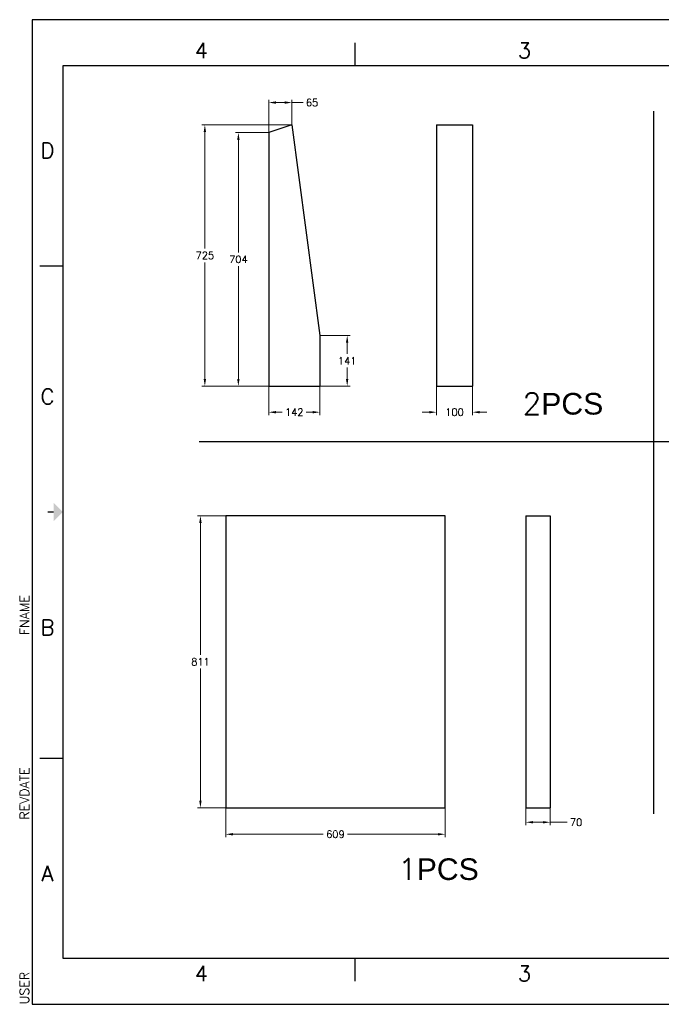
# Model space of a CAD drawing. Extents: x 89 to 188.8, y -132 to -83.6.
# Tile 1 of 4: x 89 to 106.8, y -132 to -104.6. Entities that reach past the tile are written whole.
import ezdxf
from ezdxf.enums import TextEntityAlignment as Align

# ---------------------------------------------------------------- set-up
doc = ezdxf.new("R2010")
doc.units = 0
doc.header["$MEASUREMENT"] = 0
doc.layers.get('0').update_dxf_attribs({"linetype": 'CONTINUOUS'})
doc.layers.get('Defpoints').update_dxf_attribs({"linetype": 'CONTINUOUS'})
for name, color, linetype in [('5标注', 1, 'CONTINUOUS'), ('6文本', 5, 'CONTINUOUS'), ('Title Block', 7, 'CONTINUOUS')]:
    doc.layers.add(name, color=color, linetype=linetype)
doc.styles.add('Roman', font='romans.shx', dxfattribs={"bigfont": 'hztxt.shx'})
doc.styles.get("Standard").update_dxf_attribs({"font": 'romans.shx', "bigfont": 'gbcbig.shx'})
doc.dimstyles.get("Standard").update_dxf_attribs({"dimtxt": 0.2, "dimasz": 0.2, "dimexe": 0.2, "dimexo": 0.2, "dimgap": 0.09, "dimtad": 0, "dimtih": 1, "dimtoh": 1, "dimdec": 1, "dimlfac": 100, "dimzin": 0, "dimdsep": 46, "dimtxsty": 'Standard', "dimcen": 0, "dimclrd": 5, "dimclre": 98, "dimclrt": 7, "dimazin": 0, "dimtfac": 1, "dimtdec": 1, "dimtofl": 0, "dimtmove": 1, "dimatfit": 3, "dimfxl": 0, "dimtolj": 1, "dimtzin": 0, "dimarcsym": 0})

# ---------------------------------------------------------------- blocks, each defined once
blk = doc.blocks.new('*D62')
at = {"layer": '5标注', "color": 98, "lineweight": 9}
for p, q in [((96.527, -107.549), (94.028, -107.549)), ((96.527, -114.804), (94.028, -114.804))]:
    blk.add_line(p, q, dxfattribs=at)
at = {"layer": '5标注', "color": 5, "lineweight": 9}
for p, q in [((94.108, -107.749), (94.108, -110.987)), ((94.108, -114.604), (94.108, -111.367))]:
    blk.add_line(p, q, dxfattribs=at)
at = {"layer": '5标注', "color": 5}
for points in [[(94.075, -107.749), (94.141, -107.749), (94.108, -107.549)], [(94.075, -114.604), (94.141, -114.604), (94.108, -114.804)]]:
    blk.add_solid(points, dxfattribs=at)
at = {"layer": 'Defpoints', "color": 0}
for p in [(96.527, -107.549), (94.108, -114.804), (96.527, -114.804)]:
    blk.add_point(p, dxfattribs=at)
at = {"layer": '5标注', "color": 7, "insert": (94.108, -111.177), "char_height": 0.2, "attachment_point": 5}
blk.add_mtext('\\A1;725', dxfattribs=at)
blk = doc.blocks.new('*D63')
at = {"layer": '5标注', "color": 98, "lineweight": 9}
for p, q in [((95.88, -107.766), (94.958, -107.766)), ((95.88, -114.804), (94.958, -114.804))]:
    blk.add_line(p, q, dxfattribs=at)
at = {"layer": '5标注', "color": 5, "lineweight": 9}
for p, q in [((95.038, -107.966), (95.038, -111.095)), ((95.038, -114.604), (95.038, -111.475))]:
    blk.add_line(p, q, dxfattribs=at)
at = {"layer": '5标注', "color": 5}
for points in [[(95.005, -107.966), (95.071, -107.966), (95.038, -107.766)], [(95.005, -114.604), (95.071, -114.604), (95.038, -114.804)]]:
    blk.add_solid(points, dxfattribs=at)
at = {"layer": 'Defpoints', "color": 0}
for p in [(95.88, -107.766), (95.038, -114.804), (95.88, -114.804)]:
    blk.add_point(p, dxfattribs=at)
at = {"layer": '5标注', "color": 7, "insert": (95.038, -111.285), "char_height": 0.2, "attachment_point": 5}
blk.add_mtext('\\A1;704', dxfattribs=at)
blk = doc.blocks.new('*D64')
at = {"layer": '5标注', "color": 98, "lineweight": 9}
for p, q in [((95.88, -114.804), (95.88, -115.608)), ((97.298, -114.804), (97.298, -115.608))]:
    blk.add_line(p, q, dxfattribs=at)
at = {"layer": '5标注', "color": 5, "lineweight": 9}
for p, q in [((96.08, -115.528), (96.256, -115.528)), ((97.098, -115.528), (96.922, -115.528))]:
    blk.add_line(p, q, dxfattribs=at)
at = {"layer": '5标注', "color": 5}
for points in [[(96.08, -115.494), (96.08, -115.561), (95.88, -115.528)], [(97.098, -115.494), (97.098, -115.561), (97.298, -115.528)]]:
    blk.add_solid(points, dxfattribs=at)
at = {"layer": 'Defpoints', "color": 0}
for p in [(95.88, -114.804), (97.298, -114.804), (95.88, -115.528)]:
    blk.add_point(p, dxfattribs=at)
at = {"layer": '5标注', "color": 7, "insert": (96.589, -115.528), "char_height": 0.2, "attachment_point": 5}
blk.add_mtext('\\A1;142', dxfattribs=at)
blk = doc.blocks.new('*D65')
at = {"layer": '5标注', "color": 98, "lineweight": 9}
for p, q in [((97.298, -113.399), (98.139, -113.399)), ((97.298, -114.804), (98.139, -114.804))]:
    blk.add_line(p, q, dxfattribs=at)
at = {"layer": '5标注', "color": 5, "lineweight": 9}
for p, q in [((98.059, -113.599), (98.059, -113.911)), ((98.059, -114.604), (98.059, -114.291))]:
    blk.add_line(p, q, dxfattribs=at)
at = {"layer": '5标注', "color": 5}
for points in [[(98.025, -113.599), (98.092, -113.599), (98.059, -113.399)], [(98.025, -114.604), (98.092, -114.604), (98.059, -114.804)]]:
    blk.add_solid(points, dxfattribs=at)
at = {"layer": 'Defpoints', "color": 0}
for p in [(97.298, -113.399), (98.059, -113.399), (97.298, -114.804)]:
    blk.add_point(p, dxfattribs=at)
at = {"layer": '5标注', "color": 7, "insert": (98.059, -114.101), "char_height": 0.2, "attachment_point": 5}
blk.add_mtext('\\A1;141', dxfattribs=at)
blk = doc.blocks.new('*D66')
at = {"layer": '5标注', "color": 98, "lineweight": 9}
for p, q in [((95.88, -107.766), (95.88, -106.851)), ((96.527, -107.549), (96.527, -106.851))]:
    blk.add_line(p, q, dxfattribs=at)
at = {"layer": '5标注', "color": 5, "lineweight": 9}
for p, q in [((96.08, -106.931), (96.327, -106.931)), ((96.837, -106.931), (96.527, -106.931))]:
    blk.add_line(p, q, dxfattribs=at)
at = {"layer": '5标注', "color": 5}
for points in [[(96.08, -106.898), (96.08, -106.964), (95.88, -106.931)], [(96.327, -106.898), (96.327, -106.964), (96.527, -106.931)]]:
    blk.add_solid(points, dxfattribs=at)
at = {"layer": 'Defpoints', "color": 0}
for p in [(96.527, -106.931), (96.527, -107.549), (95.88, -107.766)]:
    blk.add_point(p, dxfattribs=at)
at = {"layer": '5标注', "color": 7, "insert": (97.084, -106.931), "char_height": 0.2, "attachment_point": 5}
blk.add_mtext('\\A1;65', dxfattribs=at)
blk = doc.blocks.new('*D67')
at = {"layer": '5标注', "color": 98, "lineweight": 9}
for p, q in [((100.539, -114.804), (100.539, -115.608)), ((101.539, -114.804), (101.539, -115.608))]:
    blk.add_line(p, q, dxfattribs=at)
at = {"layer": '5标注', "color": 5, "lineweight": 9}
for p, q in [((100.339, -115.528), (100.139, -115.528)), ((101.739, -115.528), (101.939, -115.528))]:
    blk.add_line(p, q, dxfattribs=at)
at = {"layer": '5标注', "color": 5}
for points in [[(100.339, -115.494), (100.339, -115.561), (100.539, -115.528)], [(101.739, -115.494), (101.739, -115.561), (101.539, -115.528)]]:
    blk.add_solid(points, dxfattribs=at)
at = {"layer": 'Defpoints', "color": 0}
for p in [(100.539, -114.804), (101.539, -114.804), (100.539, -115.528)]:
    blk.add_point(p, dxfattribs=at)
at = {"layer": '5标注', "color": 7, "insert": (101.039, -115.528), "char_height": 0.2, "attachment_point": 5}
blk.add_mtext('\\A1;100', dxfattribs=at)
blk = doc.blocks.new('*D72')
at = {"layer": '5标注', "color": 98, "lineweight": 9}
for p, q in [((94.687, -118.401), (93.905, -118.401)), ((94.687, -126.513), (93.905, -126.513))]:
    blk.add_line(p, q, dxfattribs=at)
at = {"layer": '5标注', "color": 5, "lineweight": 9}
for p, q in [((93.985, -118.601), (93.985, -122.267)), ((93.985, -126.313), (93.985, -122.647))]:
    blk.add_line(p, q, dxfattribs=at)
at = {"layer": '5标注', "color": 5}
for points in [[(93.952, -118.601), (94.018, -118.601), (93.985, -118.401)], [(93.952, -126.313), (94.018, -126.313), (93.985, -126.513)]]:
    blk.add_solid(points, dxfattribs=at)
at = {"layer": 'Defpoints', "color": 0}
for p in [(94.687, -118.401), (93.985, -126.513), (94.687, -126.513)]:
    blk.add_point(p, dxfattribs=at)
at = {"layer": '5标注', "color": 7, "insert": (93.985, -122.457), "char_height": 0.2, "attachment_point": 5}
blk.add_mtext('\\A1;811', dxfattribs=at)
blk = doc.blocks.new('*D73')
at = {"layer": '5标注', "color": 98, "lineweight": 9}
for p, q in [((94.687, -126.513), (94.687, -127.325)), ((100.777, -126.513), (100.777, -127.325))]:
    blk.add_line(p, q, dxfattribs=at)
at = {"layer": '5标注', "color": 5, "lineweight": 9}
for p, q in [((94.887, -127.245), (97.394, -127.245)), ((100.577, -127.245), (98.069, -127.245))]:
    blk.add_line(p, q, dxfattribs=at)
at = {"layer": '5标注', "color": 5}
for points in [[(94.887, -127.212), (94.887, -127.279), (94.687, -127.245)], [(100.577, -127.212), (100.577, -127.279), (100.777, -127.245)]]:
    blk.add_solid(points, dxfattribs=at)
at = {"layer": 'Defpoints', "color": 0}
for p in [(94.687, -126.513), (100.777, -126.513), (100.777, -127.245)]:
    blk.add_point(p, dxfattribs=at)
at = {"layer": '5标注', "color": 7, "insert": (97.732, -127.245), "char_height": 0.2, "attachment_point": 5}
blk.add_mtext('\\A1;609', dxfattribs=at)
blk = doc.blocks.new('*D74')
at = {"layer": '5标注', "color": 98, "lineweight": 9}
for p, q in [((103.018, -126.513), (103.018, -126.992)), ((103.693, -126.513), (103.693, -126.992))]:
    blk.add_line(p, q, dxfattribs=at)
at = {"layer": '5标注', "color": 5, "lineweight": 9}
for p, q in [((103.493, -126.912), (103.218, -126.912)), ((104.162, -126.912), (103.693, -126.912))]:
    blk.add_line(p, q, dxfattribs=at)
at = {"layer": '5标注', "color": 5}
for points in [[(103.218, -126.879), (103.218, -126.945), (103.018, -126.912)], [(103.493, -126.879), (103.493, -126.945), (103.693, -126.912)]]:
    blk.add_solid(points, dxfattribs=at)
at = {"layer": 'Defpoints', "color": 0}
for p in [(103.018, -126.513), (103.693, -126.513), (103.018, -126.912)]:
    blk.add_point(p, dxfattribs=at)
at = {"layer": '5标注', "color": 7, "insert": (104.414, -126.912), "char_height": 0.2, "attachment_point": 5}
blk.add_mtext('\\A1;70', dxfattribs=at)

msp = doc.modelspace()

# ---------------------------------------------------------------- linework, layer by layer
for p, q in [((106.5646, -107.1681), (106.5646, -126.6766)), ((96.5269, -107.5491), (95.8805, -107.7664)), ((96.5269, -107.5491), (97.2979, -113.3989)), ((100.5395, -107.5491), (101.5395, -107.5491)), ((100.5395, -107.5491), (100.5395, -114.8039)), ((101.5395, -107.5491), (101.5395, -114.8039)), ((95.8805, -107.7664), (95.8805, -114.8039)), ((97.2979, -113.3989), (97.2979, -114.8039)), ((95.8805, -114.8039), (97.2979, -114.8039)), ((100.5395, -114.8039), (101.5395, -114.8039)), ((93.9534, -116.3425), (117.6529, -116.3425)), ((94.6865, -118.4012), (94.6865, -126.5132)), ((97.3865, -118.4012), (94.6865, -118.4012)), ((100.7765, -118.4012), (97.3865, -118.4012)), ((100.7765, -126.5132), (100.7765, -118.4012)), ((103.0178, -118.4012), (103.6928, -118.4012)), ((103.0178, -118.4012), (103.0178, -126.5132)), ((103.6928, -118.4012), (103.6928, -126.5132)), ((94.6865, -126.5132), (100.7765, -126.5132)), ((103.0178, -126.5132), (103.6928, -126.5132))]:
    msp.add_line(p, q)
at = {"layer": 'Title Block'}
for p, q in [((125.1911, -104.6306), (89.3131, -104.6306)), ((89.3131, -104.6306), (89.3131, -131.9661)), ((98.2826, -105.9119), (98.2826, -105.2712)), ((89.5267, -111.4644), (90.1674, -111.4644)), ((89.5267, -125.1322), (90.1674, -125.1322)), ((98.2826, -131.3254), (98.2826, -130.6848)), ((89.3131, -131.9661), (125.1911, -131.9661))]:
    msp.add_line(p, q, dxfattribs=at)
at = {"layer": 'Title Block', "lineweight": 30}
for p, q in [((124.3368, -105.9119), (90.1674, -105.9119)), ((90.1674, -105.9119), (90.1674, -130.6848)), ((90.1674, -130.6848), (124.3368, -130.6848))]:
    msp.add_line(p, q, dxfattribs=at)
at = {"layer": 'Title Block', "const_width": 0.0342}
msp.add_lwpolyline([(89.7403, -118.2983), (89.9111, -118.2983)], dxfattribs=at)
at = {"layer": 'Title Block'}
msp.add_solid([(89.9111, -118.5546), (89.9111, -118.0421), (90.1674, -118.2983)], dxfattribs=at)

# ---------------------------------------------------------------- texts
at = {"layer": '6文本', "style": 'Roman'}
for s, p in [('4', (94.0114, -105.4848)), ('3', (102.9809, -105.4848)), ('D', (89.7403, -108.2611)), ('C', (89.7403, -115.0949)), ('B', (89.7403, -121.5017)), ('A', (89.7403, -128.3356)), ('4', (94.0114, -131.1119)), ('3', (102.9809, -131.1119))]:
    msp.add_text(s, height=0.4271, dxfattribs=at).set_placement(p, align=Align.MIDDLE_CENTER)
at = {"layer": '6文本', "char_height": 0.6, "width": 3.6079, "attachment_point": 1}
for s, insert in [('2{\\fArial|b0|i0|c0|p32;PCS}', (102.932, -114.9934)), ('1{\\fArial|b0|i0|c0|p32;PCS}', (99.4754, -127.9144))]:
    msp.add_mtext(s, dxfattribs=dict(at, insert=insert))
at = {"layer": '6文本', "color": 0, "style": 'Roman', "flags": 8}
for tag, p in [('FNAME', (89.2277, -121.7153)), ('REVDATE', (89.2277, -126.8407)), ('USER', (89.2277, -131.9661))]:
    msp.add_attdef(tag, p, '', height=0.2563, rotation=90, dxfattribs=at)

# ---------------------------------------------------------------- dimensions: what is measured, and where the dimension line sits
at = {"layer": '5标注', "color": 2}
dim = msp.add_linear_dim(base=(96.5269, -106.931), p1=(95.8805, -107.7664), p2=(96.5269, -107.5491), dimstyle='Standard', override={"dimexe": 0.08, "dimexo": 0, "dimdec": 0, "dimlwd": 9, "dimlwe": 9}, dxfattribs=at)
dim.commit()
dim.dimension.update_dxf_attribs({"geometry": '*D66', "text_midpoint": (97.0837, -106.931), "dimtype": 160})
for base, p1, p2, picture, middle in [((94.1079, -114.8039), (96.5269, -107.5491), (96.5269, -114.8039), '*D62', (94.1079, -111.1765)), ((95.038, -114.8039), (95.8805, -107.7664), (95.8805, -114.8039), '*D63', (95.038, -111.2852)), ((98.0588090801, -113.3989218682), (97.2979351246, -114.8039218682), (97.2979351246, -113.3989218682), '*D65', (98.0588090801, -114.1014218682)), ((93.9851, -126.5132), (94.6865, -118.4012), (94.6865, -126.5132), '*D72', (93.9851, -122.4572))]:
    dim = msp.add_linear_dim(base=base, p1=p1, p2=p2, angle=90, dimstyle='Standard', override={"dimexe": 0.08, "dimexo": 0, "dimdec": 0, "dimlwd": 9, "dimlwe": 9}, dxfattribs=at)
    dim.commit()
    dim.dimension.update_dxf_attribs({"geometry": picture, "text_midpoint": middle})
for base, p1, p2, picture, middle in [((95.8805, -115.5275), (97.2979, -114.8039), (95.8805, -114.8039), '*D64', (96.5892, -115.5275)), ((100.5395, -115.5275), (101.5395, -114.8039), (100.5395, -114.8039), '*D67', (101.0395, -115.5275)), ((100.7765, -127.2453), (94.6865, -126.5132), (100.7765, -126.5132), '*D73', (97.7315, -127.2453))]:
    dim = msp.add_linear_dim(base=base, p1=p1, p2=p2, dimstyle='Standard', override={"dimexe": 0.08, "dimexo": 0, "dimdec": 0, "dimlwd": 9, "dimlwe": 9}, dxfattribs=at)
    dim.commit()
    dim.dimension.update_dxf_attribs({"geometry": picture, "text_midpoint": middle})
dim = msp.add_linear_dim(base=(103.0178, -126.9119), p1=(103.6928, -126.5132), p2=(103.0178, -126.5132), text='70', dimstyle='Standard', override={"dimexe": 0.08, "dimexo": 0, "dimdec": 0, "dimlwd": 9, "dimlwe": 9}, dxfattribs=at)
dim.commit()
dim.dimension.update_dxf_attribs({"geometry": '*D74', "text_midpoint": (104.414, -126.9119), "dimtype": 160})

doc.saveas('drawing.dxf')
